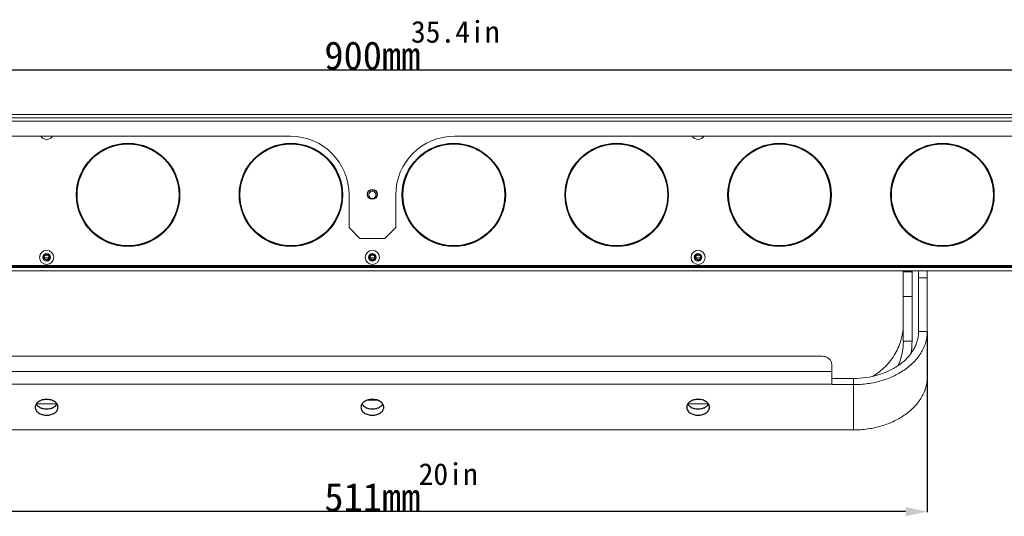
# Model space of a CAD drawing. Header units: millimetres. Extents: x 18546 to 26367, y -13731 to -7651.
# Tile 11 of 40: x 24601 to 25054, y -7923 to -7695. Entities that reach past the tile are written whole.
import ezdxf

# ---------------------------------------------------------------- set-up
doc = ezdxf.new("R2010")
doc.units = ezdxf.units.MM
doc.header["$LTSCALE"] = 50
doc.header["$PDMODE"] = 2
doc.layers.get('0').update_dxf_attribs({"lineweight": 18})
doc.layers.add('02___PRT_ALL_AXES', color=7, linetype='Continuous')
doc.styles.add('CKSTANDARD', font='txt')
doc.styles.get("Standard").update_dxf_attribs({"font": 'txt', "bigfont": 'gbcbig.shx'})
doc.dimstyles.new('DIMSTYLE_1', dxfattribs={"dimtxt": 3.5, "dimasz": 3.5, "dimexe": 0.18, "dimexo": 0.0625, "dimgap": 0.09, "dimtad": 1, "dimdsep": 46, "dimtxsty": 'Standard', "dimblk": '_FILLED', "dimblk1": '_FILLED', "dimblk2": '_FILLED', "dimcen": 0.09, "dimadec": 0, "dimazin": 0, "dimtp": 0.01, "dimtm": 0.01, "dimtfac": 1, "dimtofl": 0, "dimtmove": 0, "dimatfit": 3, "dimldrblk": '_FILLED', "dimfxl": 1, "dimtolj": 1, "dimarcsym": 0})

# ---------------------------------------------------------------- blocks, each defined once
blk = doc.blocks.new('_FILLED')
at = {"color": 0, "linetype": 'ByBlock'}
blk.add_solid([(0, 0), (-1, 0.214), (-1, -0.214)], dxfattribs=at)
blk = doc.blocks.new('*D39')
at = {"color": 0, "linetype": 'Continuous', "lineweight": -2, "ltscale": 0.6, "transparency": 16777216}
for p, q in [((24507.51, -7838.39), (24507.51, -7921.42)), ((25018.51, -7838.39), (25018.51, -7921.42)), ((25008.51, -7921.24), (24517.51, -7921.24))]:
    blk.add_line(p, q, dxfattribs=at)
at = {"layer": 'Defpoints', "color": 0, "linetype": 'Continuous', "ltscale": 0.6, "transparency": 16777216}
for p in [(24507.51, -7838.33), (25018.51, -7838.33), (24507.51, -7921.24)]:
    blk.add_point(p, dxfattribs=at)
at = {"color": 0, "linetype": 'Continuous', "lineweight": -2, "ltscale": 0.6, "transparency": 16777216, "xscale": 10, "yscale": 10, "zscale": 10, "rotation": 180}
blk.add_blockref('_FILLED', (24507.51, -7921.24), dxfattribs=at)
at = {"color": 0, "linetype": 'Continuous', "lineweight": -2, "ltscale": 0.6, "transparency": 16777216, "xscale": 10, "yscale": 10, "zscale": 10}
blk.add_blockref('_FILLED', (25018.51, -7921.24), dxfattribs=at)
at = {"color": 0, "linetype": 'Continuous', "ltscale": 0.6, "transparency": 16777216, "insert": (24763.01, -7914.65), "char_height": 13, "attachment_point": 5}
blk.add_mtext('\\A1;{\\fSimSun|b0|i0|c134|p2;511mm}', dxfattribs=at)
blk = doc.blocks.new('*D40')
at = {"color": 0, "linetype": 'Continuous', "lineweight": -2, "ltscale": 0.6, "transparency": 16777216}
for p, q in [((24313.01, -7755.36), (24313.01, -7717.76)), ((25203.01, -7717.94), (24323.01, -7717.94)), ((25213.01, -7755.36), (25213.01, -7717.76))]:
    blk.add_line(p, q, dxfattribs=at)
at = {"layer": 'Defpoints', "color": 0, "linetype": 'Continuous', "ltscale": 0.6, "transparency": 16777216}
for p in [(24313.01, -7717.94), (24313.01, -7755.42), (25213.01, -7755.42)]:
    blk.add_point(p, dxfattribs=at)
at = {"color": 0, "linetype": 'Continuous', "lineweight": -2, "ltscale": 0.6, "transparency": 16777216, "xscale": 10, "yscale": 10, "zscale": 10, "rotation": 180}
blk.add_blockref('_FILLED', (24313.01, -7717.94), dxfattribs=at)
at = {"color": 0, "linetype": 'Continuous', "lineweight": -2, "ltscale": 0.6, "transparency": 16777216, "xscale": 10, "yscale": 10, "zscale": 10}
blk.add_blockref('_FILLED', (25213.01, -7717.94), dxfattribs=at)
at = {"color": 0, "linetype": 'Continuous', "ltscale": 0.6, "transparency": 16777216, "insert": (24763.01, -7711.35), "char_height": 13, "attachment_point": 5}
blk.add_mtext('\\A1;{\\fSimSun|b0|i0|c134|p2;900mm}', dxfattribs=at)

msp = doc.modelspace()

# ---------------------------------------------------------------- linework, layer by layer
at = {"color": 3, "linetype": 'Continuous'}
for p, q in [((24313.01, -7738.42), (25213.01, -7738.42)), ((24348.01, -7741.42), (25178.01, -7741.42)), ((25178.01, -7741.52), (24348.01, -7741.52)), ((24425.76, -7748.42), (24725.26, -7748.42)), ((24800.76, -7748.42), (25100.26, -7748.42)), ((24752.26, -7790.42), (24752.26, -7775.42)), ((24763.01, -7772.92), (24763.01, -7773.77)), ((24773.76, -7790.42), (24773.76, -7775.42)), ((24763.01, -7777.42), (24763.01, -7777.07)), ((24752.26, -7790.42), (24757.26, -7795.42)), ((24768.76, -7795.42), (24773.76, -7790.42)), ((24768.76, -7795.42), (24757.26, -7795.42)), ((25198.01, -7807.92), (24328.01, -7807.92)), ((25007.51, -7842.75), (25007.51, -7810.42)), ((25014.51, -7838.33), (25014.51, -7810.42)), ((24974.51, -7859.91), (24984.51, -7859.91)), ((24608.31, -7871.59), (24617.72, -7871.59)), ((24908.31, -7871.59), (24917.72, -7871.59))]:
    msp.add_line(p, q, dxfattribs=at)
at = {"color": 7, "linetype": 'Continuous'}
for p, q in [((25213.01, -7739.92), (24313.01, -7739.92)), ((24614.16, -7804.46), (24611.86, -7804.46)), ((24764.16, -7804.46), (24761.86, -7804.46)), ((24914.16, -7804.46), (24911.86, -7804.46)), ((24328.01, -7808.42), (25198.01, -7808.42)), ((24328.01, -7808.92), (25198.01, -7808.92)), ((24328.01, -7810.42), (25198.01, -7810.42)), ((25007.51, -7810.82), (25011.51, -7810.82)), ((25011.51, -7842.75), (25011.51, -7810.42)), ((25018.51, -7859.17), (25018.51, -7810.42)), ((25014.51, -7813.62), (25018.51, -7813.62)), ((25007.51, -7822.23), (25011.51, -7822.23)), ((25014.51, -7838.33), (25018.51, -7838.33)), ((25007.51, -7842.75), (25011.51, -7842.75)), ((24969.51, -7849.59), (24556.51, -7849.59)), ((24551.51, -7856.71), (24974.51, -7856.71)), ((24974.51, -7862.78), (24974.51, -7853.18)), ((24984.51, -7859.91), (24984.51, -7883.62)), ((24551.51, -7862.51), (24974.51, -7862.51)), ((24974.51, -7862.78), (24984.51, -7862.78)), ((24541.51, -7883.62), (24984.51, -7883.62))]:
    msp.add_line(p, q, dxfattribs=at)
at = {"color": 3, "linetype": 'Continuous'}
for centre, radius in [((24763.01, -7775.42), 1.65), ((24613.01, -7804.17), 3.25), ((24763.01, -7804.17), 3.25), ((24913.01, -7804.17), 3.25)]:
    msp.add_circle(centre, radius, dxfattribs=at)
at = {"color": 7, "linetype": 'Continuous'}
for centre in [(24613.01, -7804.17), (24763.01, -7804.17), (24913.01, -7804.17)]:
    msp.add_circle(centre, 1.75, dxfattribs=at)
at = {"color": 3, "linetype": 'Continuous'}
for centre, radius, start, end in [((24613.01, -7746.67), 3.25, 212.6844, 327.3156), ((24725.26, -7775.42), 27, 0, 90), ((24800.76, -7775.42), 27, 90, 180), ((24913.01, -7746.67), 3.25, 212.6844, 327.3156), ((24979.64, -7842.74), 27.88, 336.2043, 359.9714)]:
    msp.add_arc(centre, radius, start, end, dxfattribs=at)
at = {"color": 2, "linetype": 'Continuous'}
for centre in [(24613.01, -7804.17), (24763.01, -7804.17), (24913.01, -7804.17)]:
    msp.add_arc(centre, 1.5, 255, 195, dxfattribs=at)
at = {"color": 7, "linetype": 'Continuous'}
msp.add_arc((24980.05, -7842.75), 31.46, 349.5044, 359.9958, dxfattribs=at)
at = {"color": 3, "linetype": 'Continuous'}
for points, knots in [([(25007.51, -7834.49), (25007.51, -7835.7), (25007.35, -7838.14), (25006.63, -7841.74), (25005.44, -7845.22), (25003.81, -7848.53), (25001.75, -7851.61), (24999.3, -7854.42), (24996.51, -7856.9), (24994.45, -7858.32), (24993.38, -7858.96)], [0, 0, 0, 0, 0.123623, 0.247402, 0.371495, 0.496027, 0.621099, 0.746776, 0.873081, 1, 1, 1, 1]), ([(25014.51, -7838.33), (25014.51, -7839.03), (25014.41, -7840.45), (25013.98, -7842.56), (25013.26, -7844.62), (25011.91, -7847.33), (25009.51, -7850.51), (25005.73, -7853.78), (25001.16, -7856.44), (24994.15, -7859.11), (24988.38, -7859.91), (24984.51, -7859.91)], [0, 0, 0, 0, 0.052086, 0.104635, 0.158077, 0.21279, 0.326983, 0.448868, 0.578564, 0.71508, 1, 1, 1, 1])]:
    msp.add_open_spline(points, degree=3, knots=knots, dxfattribs=at)
at = {"color": 7, "linetype": 'Continuous'}
for points, knots in [([(25018.51, -7838.33), (25018.51, -7839.13), (25018.4, -7840.74), (25017.91, -7843.13), (25017.09, -7845.46), (25015.56, -7848.53), (25012.84, -7852.14), (25008.56, -7855.84), (25003.38, -7858.86), (24997.49, -7861.1), (24991.13, -7862.48), (24986.73, -7862.78), (24984.51, -7862.78)], [0, 0, 0, 0, 0.052048, 0.104558, 0.15796, 0.212632, 0.326741, 0.448536, 0.578135, 0.71455, 0.85596, 1, 1, 1, 1]), ([(24974.51, -7853.18), (24974.51, -7852.95), (24974.44, -7852.47), (24974.15, -7851.78), (24973.68, -7851.15), (24972.81, -7850.41), (24971.41, -7849.76), (24970.16, -7849.59), (24969.51, -7849.59)], [0, 0, 0, 0, 0.104543, 0.212626, 0.326978, 0.44903, 0.71469, 1, 1, 1, 1]), ([(25018.51, -7859.17), (25018.51, -7859.97), (25018.4, -7861.58), (25017.91, -7863.96), (25017.09, -7866.3), (25015.56, -7869.37), (25012.84, -7872.97), (25008.56, -7876.68), (25003.38, -7879.7), (24997.49, -7881.94), (24991.13, -7883.31), (24986.73, -7883.62), (24984.51, -7883.62)], [0, 0, 0, 0, 0.052048, 0.104558, 0.15796, 0.212632, 0.326741, 0.448536, 0.578135, 0.71455, 0.85596, 1, 1, 1, 1])]:
    msp.add_open_spline(points, degree=3, knots=knots, dxfattribs=at)
at = {"layer": '02___PRT_ALL_AXES', "color": 3, "linetype": 'Continuous'}
for centre, radius in [((24650.51, -7775.42), 23.75), ((24725.51, -7775.42), 23.75), ((24800.51, -7775.42), 23.75), ((24875.51, -7775.42), 23.75), ((24950.51, -7775.42), 23.75), ((25025.51, -7775.42), 23.75), ((24763.01, -7775.17), 2.25)]:
    msp.add_circle(centre, radius, dxfattribs=at)
at = {"layer": '02___PRT_ALL_AXES', "color": 7, "linetype": 'Continuous'}
for centre, radius in [((24650.51, -7775.42), 23.5), ((24725.51, -7775.42), 23.5), ((24800.51, -7775.42), 23.5), ((24875.51, -7775.42), 23.5), ((24950.51, -7775.42), 23.5), ((25025.51, -7775.42), 23.5), ((24613.01, -7804.17), 1.15), ((24763.01, -7804.17), 1.15), ((24913.01, -7804.17), 1.15)]:
    msp.add_circle(centre, radius, dxfattribs=at)
for points, knots in [([(24618.26, -7873.2), (24618.26, -7872.96), (24618.19, -7872.47), (24617.88, -7871.78), (24617.38, -7871.14), (24616.48, -7870.38), (24615, -7869.73), (24613.01, -7869.47), (24611.03, -7869.73), (24609.55, -7870.38), (24608.64, -7871.14), (24608.14, -7871.78), (24607.83, -7872.47), (24607.76, -7872.96), (24607.76, -7873.2)], [0, 0, 0, 0, 0.051169, 0.104324, 0.160972, 0.22188, 0.355585, 0.5, 0.644415, 0.77812, 0.839028, 0.895676, 0.948831, 1, 1, 1, 1]), ([(24768.26, -7873.2), (24768.26, -7872.96), (24768.19, -7872.47), (24767.88, -7871.78), (24767.38, -7871.14), (24766.48, -7870.38), (24765, -7869.73), (24763.01, -7869.47), (24761.03, -7869.73), (24759.55, -7870.38), (24758.64, -7871.14), (24758.14, -7871.78), (24757.83, -7872.47), (24757.76, -7872.96), (24757.76, -7873.2)], [0, 0, 0, 0, 0.051169, 0.104324, 0.160972, 0.22188, 0.355585, 0.5, 0.644415, 0.77812, 0.839028, 0.895676, 0.948831, 1, 1, 1, 1]), ([(24765.63, -7870.05), (24765.21, -7869.98), (24764.34, -7869.89), (24763.01, -7869.84), (24761.68, -7869.89), (24760.81, -7869.98), (24760.39, -7870.05)], [0, 0, 0, 0, 0.241927, 0.5, 0.758073, 1, 1, 1, 1]), ([(24918.26, -7873.2), (24918.26, -7872.96), (24918.19, -7872.47), (24917.88, -7871.78), (24917.38, -7871.14), (24916.48, -7870.38), (24915, -7869.73), (24913.01, -7869.47), (24911.03, -7869.73), (24909.55, -7870.38), (24908.64, -7871.14), (24908.14, -7871.78), (24907.83, -7872.47), (24907.76, -7872.96), (24907.76, -7873.2)], [0, 0, 0, 0, 0.051169, 0.104324, 0.160972, 0.22188, 0.355585, 0.5, 0.644415, 0.77812, 0.839028, 0.895676, 0.948831, 1, 1, 1, 1]), ([(24607.76, -7873.2), (24607.76, -7873.44), (24607.83, -7873.93), (24608.14, -7874.63), (24608.64, -7875.26), (24609.55, -7876.02), (24611.03, -7876.68), (24613.01, -7876.94), (24615, -7876.68), (24616.48, -7876.02), (24617.38, -7875.26), (24617.88, -7874.63), (24618.19, -7873.93), (24618.26, -7873.44), (24618.26, -7873.2)], [0, 0, 0, 0, 0.051169, 0.104324, 0.160972, 0.22188, 0.355585, 0.5, 0.644415, 0.77812, 0.839028, 0.895676, 0.948831, 1, 1, 1, 1]), ([(24757.76, -7873.2), (24757.76, -7873.44), (24757.83, -7873.93), (24758.14, -7874.63), (24758.64, -7875.26), (24759.55, -7876.02), (24761.03, -7876.68), (24763.01, -7876.94), (24765, -7876.68), (24766.48, -7876.02), (24767.38, -7875.26), (24767.88, -7874.63), (24768.19, -7873.93), (24768.26, -7873.44), (24768.26, -7873.2)], [0, 0, 0, 0, 0.051169, 0.104324, 0.160972, 0.22188, 0.355585, 0.5, 0.644415, 0.77812, 0.839028, 0.895676, 0.948831, 1, 1, 1, 1]), ([(24907.76, -7873.2), (24907.76, -7873.44), (24907.83, -7873.93), (24908.14, -7874.63), (24908.64, -7875.26), (24909.55, -7876.02), (24911.03, -7876.68), (24913.01, -7876.94), (24915, -7876.68), (24916.48, -7876.02), (24917.38, -7875.26), (24917.88, -7874.63), (24918.19, -7873.93), (24918.26, -7873.44), (24918.26, -7873.2)], [0, 0, 0, 0, 0.051169, 0.104324, 0.160972, 0.22188, 0.355585, 0.5, 0.644415, 0.77812, 0.839028, 0.895676, 0.948831, 1, 1, 1, 1])]:
    msp.add_open_spline(points, degree=3, knots=knots, dxfattribs=at)
at = {"layer": '02___PRT_ALL_AXES', "color": 3, "linetype": 'Continuous'}
for points in [[(24608.19, -7871.77), (24608.4, -7872.11), (24608.99, -7872.75), (24610.14, -7873.44), (24611.52, -7873.87), (24613.01, -7874.02), (24614.51, -7873.87), (24615.89, -7873.44), (24617.04, -7872.75), (24617.62, -7872.11), (24617.83, -7871.77)], [(24758.19, -7871.77), (24758.4, -7872.11), (24758.99, -7872.75), (24760.14, -7873.44), (24761.52, -7873.87), (24763.01, -7874.02), (24764.51, -7873.87), (24765.89, -7873.44), (24767.04, -7872.75), (24767.62, -7872.11), (24767.83, -7871.77)], [(24908.19, -7871.77), (24908.4, -7872.11), (24908.99, -7872.75), (24910.14, -7873.44), (24911.52, -7873.87), (24913.01, -7874.02), (24914.51, -7873.87), (24915.89, -7873.44), (24917.04, -7872.75), (24917.62, -7872.11), (24917.83, -7871.77)]]:
    msp.add_open_spline(points, degree=3, knots=[0, 0, 0, 0, 0.109317, 0.230747, 0.362476, 0.5, 0.637524, 0.769253, 0.890683, 1, 1, 1, 1], dxfattribs=at)

# ---------------------------------------------------------------- texts
at = {"color": 4, "linetype": 'Continuous', "char_height": 10, "width": 44.5902, "attachment_point": 1, "style": 'CKSTANDARD'}
for s, insert in [('{\\fSimSun|b0|i0|c134|p2;35.4in}', (24780.77, -7695.35)), ('{\\fSimSun|b0|i0|c134|p2;20in}', (24784.3, -7898.94))]:
    msp.add_mtext(s, dxfattribs=dict(at, insert=insert))

# ---------------------------------------------------------------- dimensions: what is measured, and where the dimension line sits
at = {"color": 4, "linetype": 'Continuous'}
dim = msp.add_linear_dim(base=(24313.01, -7717.94), p1=(25213.01, -7755.42), p2=(24313.01, -7755.42), text='{\\fSimSun|b0|i0|c134|p2;<>mm}', dimstyle='DIMSTYLE_1', override={"dimtxt": 13, "dimasz": 10, "dimdec": 1}, dxfattribs=at)
dim.commit()
dim.dimension.update_dxf_attribs({"geometry": '*D40', "text_midpoint": (24763.01, -7711.35)})
dim = msp.add_linear_dim(base=(24507.51, -7921.24), p1=(25018.51, -7838.33), p2=(24507.51, -7838.33), text='{\\fSimSun|b0|i0|c134|p2;<>mm}', dimstyle='DIMSTYLE_1', override={"dimtxt": 13, "dimasz": 10, "dimdec": 1}, dxfattribs=at)
dim.commit()
dim.dimension.update_dxf_attribs({"geometry": '*D39', "text_midpoint": (24763.01, -7921.24), "dimtype": 160})

doc.saveas('drawing.dxf')
